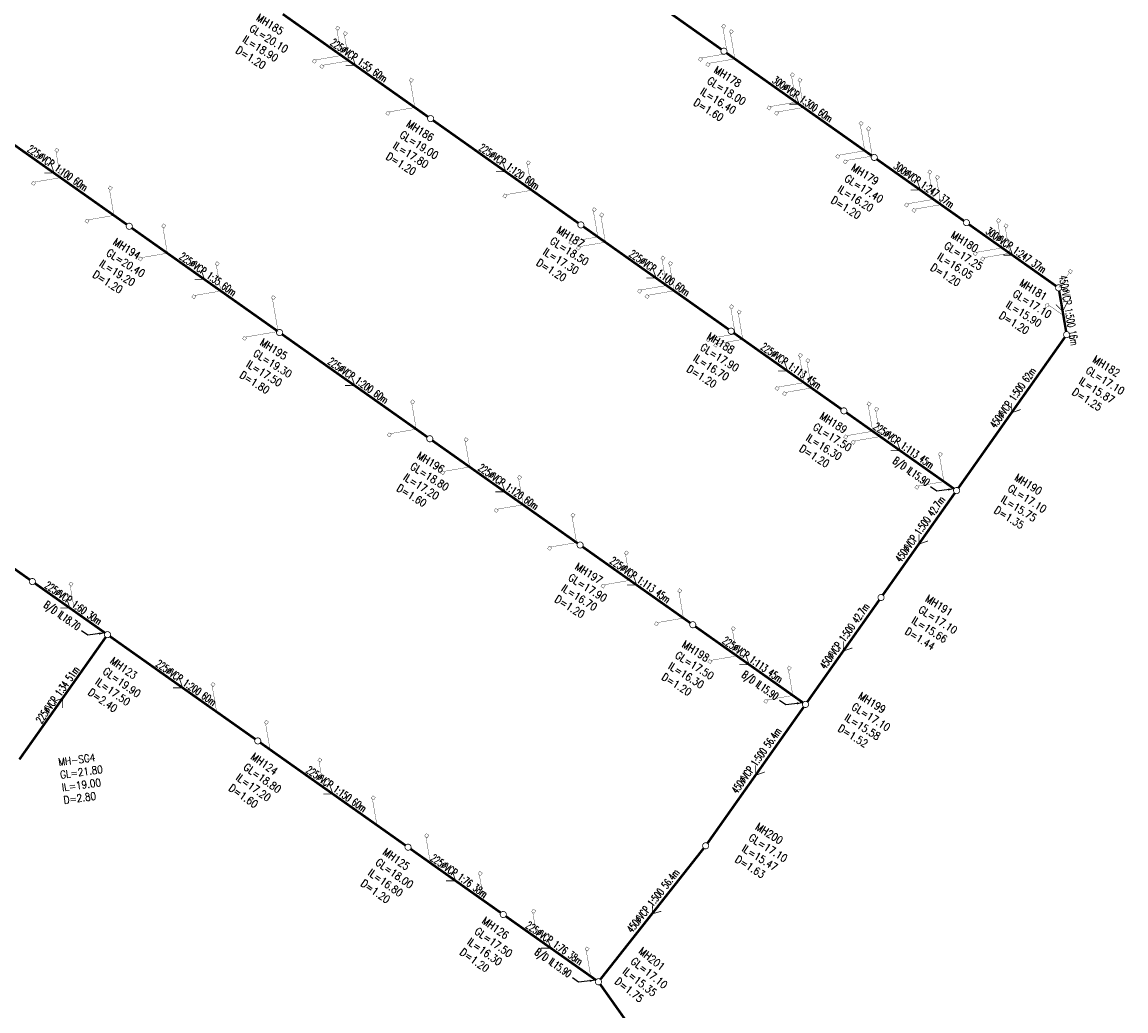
# Model space of a CAD drawing. Header units: millimetres. Extents: x -4184570 to 12269392, y -1733883 to 2875869.
# Tile 6 of 100: x -3430802 to -3070900, y 1261027 to 1583245. Entities that reach past the tile are written whole.
import ezdxf
from ezdxf.enums import TextEntityAlignment as Align

# ---------------------------------------------------------------- set-up
doc = ezdxf.new("R2010")
doc.units = ezdxf.units.MM
doc.header["$MEASUREMENT"] = 0
doc.linetypes.add('HIDDEN', pattern=[0.375, 0.25, -0.125])
for name, color, linetype in [("RUMAH SESBUAH 3 TGKT 70'X170", 23, 'Continuous'), ('SEW-IC2', 26, 'HIDDEN'), ('SEW-LINE-TXT2', 5, 'Continuous'), ('SEW-LINE225VCP2', 180, 'Continuous'), ('SEW-LINE300VCP2', 33, 'Continuous'), ('SEW-LINE450VCP2', 244, 'Continuous'), ('SEW-MH-TXT2', 4, 'Continuous'), ('SEW-MH2', 10, 'Continuous')]:
    doc.layers.add(name, color=color, linetype=linetype)
doc.layers.get("RUMAH SESBUAH 3 TGKT 70'X170").off()
doc.styles.add('LEVELS', font='romand.shx', dxfattribs={"width": 0.85})
doc.styles.add('ROMANS', font='romans')
doc.styles.add('SEW-T2', font='romand.shx', dxfattribs={"width": 0.65, "height": 2500})
doc.dimstyles.new('SEW1000', dxfattribs={"dimscale": 1000, "dimtxt": 2, "dimasz": 1.5, "dimexe": 1.5, "dimexo": 1.5, "dimgap": 0.65, "dimtad": 1, "dimdec": 0, "dimzin": 0, "dimdsep": 46, "dimtxsty": 'ROMANS', "dimcen": 0.09, "dimdle": 8, "dimclrd": 9, "dimclre": 9, "dimclrt": 256, "dimadec": 0, "dimazin": 0, "dimtfac": 1, "dimtdec": 0, "dimtofl": 0, "dimtmove": 2, "dimatfit": 3, "dimfxl": 1, "dimtolj": 1, "dimtzin": 0, "dimarcsym": 0})

# ---------------------------------------------------------------- blocks, each defined once
blk = doc.blocks.new('A$C3E205506')
at = {"layer": 'SEW-IC2', "ltscale": 5, "const_width": 99.99999999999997}
for points in [[(760059.4336436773, 1337649.603336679), (758605.5233017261, 1346040.939723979), (759014.2445471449, 1345752.934613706), (759590.2547676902, 1346570.377104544), (758772.812276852, 1347146.387325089), (758196.8020563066, 1346328.944834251), (758605.5233017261, 1346040.939723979)], [(885913.3017636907, 1338282.522836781), (884459.3914217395, 1346673.85922408), (884868.1126671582, 1346385.854113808), (885444.1228877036, 1347203.296604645), (884626.6803968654, 1347779.306825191), (884050.67017632, 1346961.864334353), (884459.3914217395, 1346673.85922408)], [(888378.7921382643, 1336461.37642658), (886909.0020178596, 1344944.363969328), (887317.7232632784, 1344656.358859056), (887893.7334838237, 1345473.801349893), (887076.2909929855, 1346049.811570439), (886500.2807724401, 1345232.369079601), (886909.0020178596, 1344944.363969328)], [(762524.9240182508, 1335828.456926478), (761055.1338978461, 1344311.444469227), (761463.8551432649, 1344023.439358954), (762039.8653638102, 1344840.881849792), (761222.422872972, 1345416.892070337), (760646.4126524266, 1344599.449579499), (761055.1338978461, 1344311.444469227)], [(759966.764950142, 1337518.477932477), (751571.4408544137, 1336087.773569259), (751979.3650232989, 1335798.640602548), (751401.0990898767, 1334982.792264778), (750585.2507521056, 1335561.0581982), (751163.5166855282, 1336376.906535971), (751571.4408544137, 1336087.773569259)], [(762506.4782983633, 1335802.35639151), (754019.4594929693, 1334356.025708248), (754427.3836618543, 1334066.892741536), (753849.1177284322, 1333251.044403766), (753033.269390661, 1333829.310337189), (753611.5353240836, 1334645.158674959), (754019.4594929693, 1334356.025708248)], [(885820.6330701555, 1338151.397432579), (877425.3089744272, 1336720.693069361), (877833.2331433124, 1336431.56010265), (877254.9672098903, 1335615.71176488), (876439.1188721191, 1336193.977698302), (877017.3848055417, 1337009.826036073), (877425.3089744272, 1336720.693069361)], [(888360.3464183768, 1336435.275891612), (879873.3276129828, 1334988.945208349), (880281.2517818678, 1334699.812241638), (879702.9858484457, 1333883.963903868), (878887.1375106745, 1334462.22983729), (879465.4034440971, 1335278.078175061), (879873.3276129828, 1334988.945208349)], [(908315.5401337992, 1322450.45600996), (906861.6297918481, 1330841.79239726), (907270.3510372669, 1330553.787286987), (907846.3612578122, 1331371.229777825), (907028.918766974, 1331947.23999837), (906452.9085464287, 1331129.797507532), (906861.6297918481, 1330841.79239726)], [(784041.7355614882, 1320622.139571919), (782571.9454410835, 1329105.127114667), (782980.6666865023, 1328817.122004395), (783556.6769070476, 1329634.564495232), (782739.2344162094, 1330210.574715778), (782163.224195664, 1329393.13222494), (782571.9454410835, 1329105.127114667)], [(910781.0305083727, 1320629.309599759), (909311.2403879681, 1329112.297142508), (909719.9616333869, 1328824.292032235), (910295.9718539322, 1329641.734523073), (909478.529363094, 1330217.744743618), (908902.5191425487, 1329400.30225278), (909311.2403879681, 1329112.297142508)], [(908222.8714402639, 1322319.330605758), (899827.5473445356, 1320888.62624254), (900235.4715134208, 1320599.493275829), (899657.2055799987, 1319783.644938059), (898841.3572422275, 1320361.910871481), (899419.6231756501, 1321177.759209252), (899827.5473445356, 1320888.62624254)], [(784023.2898416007, 1320596.039036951), (775536.2710362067, 1319149.708353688), (775944.1952050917, 1318860.575386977), (775365.9292716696, 1318044.727049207), (774550.0809338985, 1318622.992982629), (775128.3468673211, 1319438.8413204), (775536.2710362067, 1319149.708353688)], [(910762.5847884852, 1320603.209064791), (902275.5659830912, 1319156.878381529), (902683.4901519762, 1318867.745414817), (902105.2242185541, 1318051.897077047), (901289.375880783, 1318630.16301047), (901867.6418142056, 1319446.01134824), (902275.5659830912, 1319156.878381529)], [(930717.778503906, 1306618.38918314), (929263.8681619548, 1315009.725570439), (929672.5894073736, 1314721.720460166), (930248.5996279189, 1315539.162951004), (929431.1571370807, 1316115.17317155), (928855.1469165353, 1315297.730680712), (929263.8681619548, 1315009.725570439)], [(933183.2688784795, 1304797.242772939), (931713.4787580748, 1313280.230315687), (932122.2000034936, 1312992.225205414), (932698.2102240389, 1313809.667696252), (931880.7677332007, 1314385.677916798), (931304.7575126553, 1313568.23542596), (931713.4787580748, 1313280.230315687)], [(668488.7754832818, 1297858.765747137), (667034.8651413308, 1306250.102134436), (667443.5863867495, 1305962.097024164), (668019.5966072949, 1306779.539515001), (667202.1541164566, 1307355.549735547), (666626.1438959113, 1306538.107244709), (667034.8651413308, 1306250.102134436)], [(930625.1098103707, 1306487.263778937), (922229.7857146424, 1305056.55941572), (922637.7098835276, 1304767.426449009), (922059.4439501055, 1303951.578111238), (921243.5956123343, 1304529.844044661), (921821.8615457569, 1305345.692382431), (922229.7857146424, 1305056.55941572)], [(822180.3622237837, 1293751.002462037), (820726.4518818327, 1302142.338849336), (821135.1731272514, 1301854.333739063), (821711.1833477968, 1302671.776229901), (820893.7408569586, 1303247.786450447), (820317.7306364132, 1302430.343959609), (820726.4518818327, 1302142.338849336)], [(933164.823158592, 1304771.142237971), (924677.804353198, 1303324.811554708), (925085.728522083, 1303035.678587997), (924507.4625886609, 1302219.830250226), (923691.6142508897, 1302798.096183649), (924269.8801843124, 1303613.94452142), (924677.804353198, 1303324.811554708)], [(953120.0168740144, 1290786.322356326), (951666.1065320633, 1299177.658743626), (952074.8277774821, 1298889.653633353), (952650.8379980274, 1299707.096124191), (951833.3955071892, 1300283.106344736), (951257.3852866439, 1299465.663853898), (951666.1065320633, 1299177.658743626)], [(668396.1067897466, 1297727.640342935), (660000.7826940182, 1296296.935979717), (660408.7068629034, 1296007.803013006), (659830.4409294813, 1295191.954675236), (659014.5925917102, 1295770.220608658), (659592.8585251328, 1296586.068946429), (660000.7826940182, 1296296.935979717)], [(955585.507248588, 1288965.175946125), (954115.7171281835, 1297448.163488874), (954524.4383736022, 1297160.158378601), (955100.4485941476, 1297977.600869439), (954283.0061033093, 1298553.611089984), (953706.995882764, 1297736.168599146), (954115.7171281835, 1297448.163488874)], [(685912.7386599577, 1285544.93599284), (684458.8283180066, 1293936.272380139), (684867.5495634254, 1293648.267269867), (685443.5597839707, 1294465.709760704), (684626.1172931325, 1295041.71998125), (684050.1070725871, 1294224.277490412), (684458.8283180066, 1293936.272380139)], [(822087.6935302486, 1293619.877057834), (813692.3694345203, 1292189.172694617), (814100.2936034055, 1291900.039727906), (813522.0276699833, 1291084.191390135), (812706.1793322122, 1291662.457323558), (813284.4452656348, 1292478.305661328), (813692.3694345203, 1292189.172694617)], [(953027.3481804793, 1290655.196952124), (944632.0240847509, 1289224.492588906), (945039.9482536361, 1288935.359622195), (944461.682320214, 1288119.511284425), (943645.8339824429, 1288697.777217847), (944224.0999158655, 1289513.625555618), (944632.0240847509, 1289224.492588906)], [(955567.0615287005, 1288939.075411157), (947080.0427233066, 1287492.744727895), (947487.9668921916, 1287203.611761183), (946909.7009587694, 1286387.763423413), (946093.8526209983, 1286966.029356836), (946672.1185544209, 1287781.877694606), (947080.0427233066, 1287492.744727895)], [(685820.0699664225, 1285413.810588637), (677424.7458706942, 1283983.10622542), (677832.6700395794, 1283693.973258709), (677254.4041061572, 1282878.124920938), (676438.5557683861, 1283456.390854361), (677016.8217018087, 1284272.239192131), (677424.7458706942, 1283983.10622542)], [(843694.4568919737, 1278543.22051639), (842240.5465500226, 1286934.556903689), (842649.2677954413, 1286646.551793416), (843225.2780159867, 1287463.994284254), (842407.8355251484, 1288040.0045048), (841831.8253046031, 1287222.562013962), (842240.5465500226, 1286934.556903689)], [(846159.9472665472, 1276722.074106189), (844690.1571461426, 1285205.061648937), (845098.8783915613, 1284917.056538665), (845674.8886121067, 1285734.499029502), (844857.4461212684, 1286310.509250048), (844281.4359007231, 1285493.06675921), (844690.1571461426, 1285205.061648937)], [(703336.7018367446, 1273231.106238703), (701882.7914947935, 1281622.442626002), (702291.5127402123, 1281334.437515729), (702867.5229607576, 1282151.880006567), (702050.0804699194, 1282727.890227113), (701474.070249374, 1281910.447736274), (701882.7914947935, 1281622.442626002)], [(975522.2552436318, 1274954.255528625), (974068.3449016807, 1283345.591915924), (974477.0661470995, 1283057.586805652), (975053.0763676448, 1283875.029296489), (974235.6338768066, 1284451.039517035), (973659.6236562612, 1283633.597026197), (974068.3449016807, 1283345.591915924)], [(977987.7456182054, 1273133.109118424), (976517.9554978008, 1281616.096661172), (976926.6767432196, 1281328.0915509), (977502.686963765, 1282145.534041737), (976685.2444729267, 1282721.544262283), (976109.2342523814, 1281904.101771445), (976517.9554978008, 1281616.096661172)], [(843601.7881984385, 1278412.095112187), (835206.4641027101, 1276981.39074897), (835614.3882715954, 1276692.257782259), (835036.1223381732, 1275876.409444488), (834220.2740004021, 1276454.675377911), (834798.5399338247, 1277270.523715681), (835206.4641027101, 1276981.39074897)], [(846141.5015466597, 1276695.973571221), (837654.4827412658, 1275249.642887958), (838062.4069101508, 1274960.509921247), (837484.1409767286, 1274144.661583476), (836668.2926389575, 1274722.927516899), (837246.5585723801, 1275538.77585467), (837654.4827412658, 1275249.642887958)], [(975429.5865500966, 1274823.130124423), (967034.2624543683, 1273392.425761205), (967442.1866232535, 1273103.292794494), (966863.9206898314, 1272287.444456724), (966048.0723520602, 1272865.710390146), (966626.3382854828, 1273681.558727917), (967034.2624543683, 1273392.425761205)], [(703244.0331432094, 1273099.9808345), (694848.7090474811, 1271669.276471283), (695256.6332163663, 1271380.143504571), (694678.3672829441, 1270564.295166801), (693862.518945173, 1271142.561100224), (694440.7848785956, 1271958.409437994), (694848.7090474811, 1271669.276471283)], [(720760.6650128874, 1260917.276483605), (719306.7546709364, 1269308.612870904), (719715.4759163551, 1269020.607760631), (720291.4861369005, 1269838.050251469), (719474.0436460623, 1270414.060472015), (718898.0334255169, 1269596.617981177), (719306.7546709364, 1269308.612870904)], [(866096.695262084, 1262711.153689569), (864642.784920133, 1271102.490076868), (865051.5061655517, 1270814.484966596), (865627.5163860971, 1271631.927457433), (864810.0738952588, 1272207.937677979), (864234.0636747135, 1271390.495187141), (864642.784920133, 1271102.490076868)], [(868562.1856366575, 1260890.007279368), (867092.395516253, 1269372.994822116), (867501.1167616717, 1269084.989711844), (868077.1269822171, 1269902.432202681), (867259.6844913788, 1270478.442423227), (866683.6742708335, 1269660.999932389), (867092.395516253, 1269372.994822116)], [(977969.2998983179, 1273107.008583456), (969482.281092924, 1271660.677900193), (969890.2052618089, 1271371.544933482), (969311.9393283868, 1270555.696595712), (968496.0909906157, 1271133.962529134), (969074.3569240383, 1271949.810866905), (969482.281092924, 1271660.677900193)], [(993941.7493253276, 1261838.558060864), (997492.3837213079, 1266793.508544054), (997901.1049667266, 1266505.503433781), (998477.115187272, 1267322.945924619), (997659.6726964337, 1267898.956145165), (997083.6624758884, 1267081.513654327), (997492.3837213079, 1266793.508544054)], [(720667.9963193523, 1260786.151079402), (712272.672223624, 1259355.446716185), (712680.5963925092, 1259066.313749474), (712102.330459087, 1258250.465411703), (711286.4821213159, 1258828.731345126), (711864.7480547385, 1259644.579682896), (712272.672223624, 1259355.446716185)], [(866004.0265685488, 1262580.028285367), (857608.7024728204, 1261149.323922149), (858016.6266417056, 1260860.190955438), (857438.3607082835, 1260044.342617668), (856622.5123705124, 1260622.60855109), (857200.778303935, 1261438.456888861), (857608.7024728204, 1261149.323922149)], [(868543.73991677, 1260863.9067444), (860056.7211113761, 1259417.576061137), (860464.6452802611, 1259128.443094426), (859886.3793468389, 1258312.594756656), (859070.5310090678, 1258890.860690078), (859648.7969424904, 1259706.709027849), (860056.7211113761, 1259417.576061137)], [(739454.3145826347, 1247607.828382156), (737611.871268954, 1258241.607628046), (738020.5925143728, 1257953.602517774), (738596.6027349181, 1258771.045008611), (737779.1602440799, 1259347.055229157), (737203.1500235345, 1258529.612738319), (737611.871268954, 1258241.607628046)], [(888498.9336323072, 1246879.086862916), (887045.023290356, 1255270.423250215), (887453.7445357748, 1254982.418139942), (888029.7547563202, 1255799.86063078), (887212.3122654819, 1256375.870851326), (886636.3020449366, 1255558.428360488), (887045.023290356, 1255270.423250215)], [(995488.5084880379, 1252837.383391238), (990744.2709272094, 1256200.065544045), (990828.2689918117, 1255707.17171659), (989842.4813369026, 1255539.175587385), (989674.4852076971, 1256524.963242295), (990660.2728626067, 1256692.9593715), (990744.2709272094, 1256200.065544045)], [(890964.4240068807, 1245057.940452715), (889494.633886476, 1253540.927995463), (889903.3551318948, 1253252.92288519), (890479.3653524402, 1254070.365376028), (889661.9228616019, 1254646.375596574), (889085.9126410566, 1253828.933105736), (889494.633886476, 1253540.927995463)], [(739454.3152492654, 1247607.827911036), (728815.481510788, 1245794.791788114), (729223.4056796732, 1245505.658821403), (728645.139746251, 1244689.810483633), (727829.2914084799, 1245268.076417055), (728407.5573419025, 1246083.924754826), (728815.481510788, 1245794.791788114)], [(888406.264938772, 1246747.961458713), (880010.9408430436, 1245317.257095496), (880418.8650119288, 1245028.124128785), (879840.5990785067, 1244212.275791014), (879024.7507407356, 1244790.541724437), (879603.0166741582, 1245606.390062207), (880010.9408430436, 1245317.257095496)], [(890945.9782869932, 1245031.839917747), (882458.9594815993, 1243585.509234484), (882866.8836504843, 1243296.376267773), (882288.6177170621, 1242480.527930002), (881472.769379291, 1243058.793863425), (882051.0353127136, 1243874.642201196), (882458.9594815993, 1243585.509234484)], [(910901.1720023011, 1231047.020035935), (909447.26166035, 1239438.356423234), (909855.9829057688, 1239150.351312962), (910431.9931263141, 1239967.793803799), (909614.5506354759, 1240543.804024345), (909038.5404149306, 1239726.361533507), (909447.26166035, 1239438.356423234)], [(913366.6623768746, 1229225.873625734), (911896.87225647, 1237708.861168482), (912305.5935018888, 1237420.85605821), (912881.6037224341, 1238238.298549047), (912064.1612315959, 1238814.308769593), (911488.1510110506, 1237996.866278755), (911896.87225647, 1237708.861168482)], [(910808.5033087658, 1230915.894631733), (902413.1792130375, 1229485.190268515), (902821.1033819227, 1229196.057301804), (902242.8374485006, 1228380.208964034), (901426.9891107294, 1228958.474897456), (902005.255044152, 1229774.323235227), (902413.1792130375, 1229485.190268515)], [(913348.2166569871, 1229199.773090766), (904861.1978515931, 1227753.442407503), (905269.1220204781, 1227464.309440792), (904690.856087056, 1226648.461103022), (903875.0077492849, 1227226.727036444), (904453.2736827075, 1228042.575374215), (904861.1978515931, 1227753.442407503)], [(784482.5874884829, 1215883.841954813), (783028.6771465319, 1224275.178342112), (783437.3983919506, 1223987.17323184), (784013.408612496, 1224804.615722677), (783195.9661216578, 1225380.625943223), (782619.9559011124, 1224563.183452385), (783028.6771465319, 1224275.178342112)], [(933303.4103725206, 1215214.953209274), (931849.5000305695, 1223606.289596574), (932258.2212759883, 1223318.284486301), (932834.2314965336, 1224135.726977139), (932016.7890056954, 1224711.737197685), (931440.77878515, 1223894.294706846), (931849.5000305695, 1223606.289596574)], [(935768.9007470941, 1213393.806799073), (934299.1106266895, 1221876.794341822), (934707.8318721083, 1221588.789231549), (935283.8420926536, 1222406.231722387), (934466.3996018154, 1222982.241942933), (933890.38938127, 1222164.799452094), (934299.1106266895, 1221876.794341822)], [(784389.9187949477, 1215752.71655061), (775994.5946992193, 1214322.012187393), (776402.5188681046, 1214032.879220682), (775824.2529346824, 1213217.030882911), (775008.4045969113, 1213795.296816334), (775586.6705303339, 1214611.145154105), (775994.5946992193, 1214322.012187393)], [(801906.5506652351, 1203570.012200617), (800452.6403232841, 1211961.348587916), (800861.3615687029, 1211673.343477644), (801437.3717892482, 1212490.785968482), (800619.92929841, 1213066.796189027), (800043.9190778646, 1212249.353698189), (800452.6403232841, 1211961.348587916)], [(933210.7416789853, 1215083.827805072), (924815.417583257, 1213653.123441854), (925223.3417521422, 1213363.990475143), (924645.07581872, 1212548.142137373), (923829.2274809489, 1213126.408070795), (924407.4934143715, 1213942.256408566), (924815.417583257, 1213653.123441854)], [(935750.4550272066, 1213367.706264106), (927263.4362218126, 1211921.375580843), (927671.3603906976, 1211632.242614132), (927093.0944572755, 1210816.394276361), (926277.2461195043, 1211394.660209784), (926855.5120529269, 1212210.508547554), (927263.4362218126, 1211921.375580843)], [(956538.9699160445, 1198715.223451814), (955069.1797956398, 1207198.210994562), (955477.9010410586, 1206910.20588429), (956053.9112616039, 1207727.648375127), (955236.4687707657, 1208303.658595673), (954660.4585502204, 1207486.216104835), (955069.1797956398, 1207198.210994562)], [(801813.8819717, 1203438.886796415), (793418.5578759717, 1202008.182433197), (793826.4820448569, 1201719.049466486), (793248.2161114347, 1200903.201128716), (792432.3677736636, 1201481.467062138), (793010.6337070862, 1202297.315399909), (793418.5578759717, 1202008.182433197)], [(819330.5138419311, 1191256.182446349), (817876.60349998, 1199647.518833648), (818285.3247453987, 1199359.513723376), (818861.334965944, 1200176.956214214), (818043.8924751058, 1200752.966434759), (817467.8822545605, 1199935.523943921), (817876.60349998, 1199647.518833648)], [(956520.524196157, 1198689.122916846), (948033.505390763, 1197242.792233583), (948441.429559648, 1196953.659266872), (947863.1636262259, 1196137.810929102), (947047.3152884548, 1196716.076862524), (947625.5812218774, 1197531.925200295), (948033.505390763, 1197242.792233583)], [(819237.845148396, 1191125.057042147), (810842.5210526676, 1189694.352678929), (811250.4452215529, 1189405.219712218), (810672.1792881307, 1188589.371374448), (809856.3309503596, 1189167.63730787), (810434.5968837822, 1189983.485645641), (810842.5210526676, 1189694.352678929)], [(836754.4770186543, 1178942.352692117), (835300.5666767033, 1187333.689079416), (835709.287922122, 1187045.683969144), (836285.2981426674, 1187863.126459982), (835467.8556518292, 1188439.136680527), (834891.8454312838, 1187621.694189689), (835300.5666767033, 1187333.689079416)], [(836661.8083251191, 1178811.227287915), (828266.4842293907, 1177380.522924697), (828674.408398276, 1177091.389957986), (828096.1424648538, 1176275.541620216), (827280.2941270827, 1176853.807553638), (827858.5600605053, 1177669.655891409), (828266.4842293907, 1177380.522924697)], [(854178.4401953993, 1166628.522937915), (852724.5298534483, 1175019.859325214), (853133.251098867, 1174731.854214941), (853709.2613194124, 1175549.296705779), (852891.8188285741, 1176125.306926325), (852315.8086080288, 1175307.864435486), (852724.5298534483, 1175019.859325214)], [(854085.7715018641, 1166497.397533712), (845690.4474061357, 1165066.693170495), (846098.371575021, 1164777.560203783), (845520.1056415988, 1163961.711866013), (844704.2573038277, 1164539.977799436), (845282.5232372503, 1165355.826137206), (845690.4474061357, 1165066.693170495)], [(673116.6523192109, 1156393.329752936), (671643.3320034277, 1164896.69203866), (672052.0532488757, 1164608.686928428), (672628.0634693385, 1165426.129419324), (671810.6209784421, 1166002.139639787), (671234.6107579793, 1165184.697148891), (671643.3320034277, 1164896.69203866)], [(871602.4033721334, 1154314.693183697), (870148.4930301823, 1162706.029570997), (870557.2142756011, 1162418.024460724), (871133.2244961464, 1163235.466951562), (870315.7820053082, 1163811.477172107), (869739.7717847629, 1162994.034681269), (870148.4930301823, 1162706.029570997)], [(871509.7346785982, 1154183.567779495), (863114.4105828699, 1152752.863416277), (863522.3347517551, 1152463.730449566), (862944.068818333, 1151647.882111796), (862128.2204805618, 1152226.148045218), (862706.4864139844, 1153041.996382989), (863114.4105828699, 1152752.863416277)], [(889026.366548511, 1142000.863428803), (887572.4562065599, 1150392.199816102), (887981.1774519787, 1150104.19470583), (888557.187672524, 1150921.637196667), (887739.7451816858, 1151497.647417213), (887163.7349611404, 1150680.204926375), (887572.4562065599, 1150392.199816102)], [(888933.6978549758, 1141869.738024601), (880538.3737592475, 1140439.033661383), (880946.2979281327, 1140149.900694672), (880368.0319947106, 1139334.052356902), (879552.1836569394, 1139912.318290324), (880130.449590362, 1140728.166628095), (880538.3737592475, 1140439.033661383)], [(907266.1775944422, 1129108.767078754), (905812.267252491, 1137500.103466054), (906220.9884979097, 1137212.098355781), (906796.9987184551, 1138029.540846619), (905979.5562276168, 1138605.551067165), (905403.5460070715, 1137788.108576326), (905812.267252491, 1137500.103466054)], [(719414.611617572, 1123673.724977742), (717941.2913017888, 1132177.087263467), (718350.0125472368, 1131889.082153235), (718926.0227676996, 1132706.524644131), (718108.5802768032, 1133282.534864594), (717532.5700563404, 1132465.092373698), (717941.2913017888, 1132177.087263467)], [(907173.5089009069, 1128977.641674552), (898778.1848051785, 1127546.937311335), (899186.1089740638, 1127257.804344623), (898607.8430406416, 1126441.956006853), (897791.9947028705, 1127020.221940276), (898370.2606362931, 1127836.070278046), (898778.1848051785, 1127546.937311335)], [(736838.5747943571, 1111359.895223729), (735365.2544785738, 1119863.257509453), (735773.9757240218, 1119575.252399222), (736349.9859444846, 1120392.694890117), (735532.5434535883, 1120968.705110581), (734956.5332331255, 1120151.262619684), (735365.2544785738, 1119863.257509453)], [(754262.5379711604, 1099046.06546965), (752789.217655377, 1107549.427755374), (753197.9389008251, 1107261.422645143), (753773.9491212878, 1108078.865136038), (752956.5066303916, 1108654.875356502), (752380.4964099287, 1107837.432865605), (752789.217655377, 1107549.427755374)], [(771686.50114816, 1086732.235715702), (770213.1808323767, 1095235.598001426), (770621.9020778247, 1094947.592891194), (771197.9122982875, 1095765.03538209), (770380.4698073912, 1096341.045602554), (769804.4595869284, 1095523.603111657), (770213.1808323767, 1095235.598001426)], [(789110.464324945, 1074418.405961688), (787637.1440091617, 1082921.768247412), (788045.8652546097, 1082633.763137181), (788621.8754750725, 1083451.205628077), (787804.4329841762, 1084027.21584854), (787228.4227637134, 1083209.773357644), (787637.1440091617, 1082921.768247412)], [(806534.4275019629, 1062104.576207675), (805061.1071861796, 1070607.938493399), (805469.8284316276, 1070319.933383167), (806045.8386520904, 1071137.375874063), (805228.3961611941, 1071713.386094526), (804652.3859407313, 1070895.94360363), (805061.1071861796, 1070607.938493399)], [(823958.3906787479, 1049790.746453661), (822485.0703629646, 1058294.108739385), (822893.7916084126, 1058006.103629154), (823469.8018288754, 1058823.546120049), (822652.3593379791, 1059399.556340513), (822076.3491175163, 1058582.113849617), (822485.0703629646, 1058294.108739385)], [(841382.353855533, 1037476.916699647), (839909.0335397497, 1045980.278985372), (840317.7547851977, 1045692.27387514), (840893.7650056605, 1046509.716366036), (840076.3225147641, 1047085.726586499), (839500.3122943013, 1046268.284095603), (839909.0335397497, 1045980.278985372)]]:
    blk.add_lwpolyline(points, dxfattribs=at)
at = {"layer": 'SEW-LINE225VCP2', "ltscale": 8}
for points, const_width in [([(740993.820929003, 1351025.3084733), (788359.3001307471, 1317551.268084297)], 799.9999999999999), ([(763666.3472764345, 1337284.854532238), (764699.6881932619, 1334321.061790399), (761533.4473015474, 1334325.190725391)], 250), ([(642739.7303242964, 1315957.773410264), (690105.2095257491, 1282483.733021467)], 799.9999999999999), ([(789992.5925169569, 1316396.990829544), (837358.0717159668, 1282922.950442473)], 799.9999999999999), ([(665412.2566661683, 1302217.319461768), (666445.5975829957, 1299253.526719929), (663279.3566912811, 1299257.655654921)], 250), ([(812665.1188630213, 1302656.536889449), (813698.4597798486, 1299692.744147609), (810532.2188881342, 1299696.873082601)], 250), ([(691738.5019125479, 1281329.455766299), (739103.981111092, 1247855.415379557)], 799.9999999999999), ([(838991.3641021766, 1281768.673187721), (886356.8433039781, 1248294.632798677)], 799.9999999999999), ([(714411.0282461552, 1267589.001812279), (715444.3691629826, 1264625.20907044), (712278.1282712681, 1264629.338005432)], 250), ([(861663.8904496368, 1268028.219246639), (862697.2313664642, 1265064.4265048), (859530.9904747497, 1265068.555439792)], 250), ([(740737.2734978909, 1246701.138124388), (788109.8865792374, 1213222.056093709)], 799.9999999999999), ([(887990.1356907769, 1247140.355543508), (923105.9219995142, 1222323.39456263)], 799.9999999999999), ([(904537.815591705, 1237728.441306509), (905571.1565085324, 1234764.64856467), (902404.9156168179, 1234768.777499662)], 250), ([(763416.9337223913, 1232955.642537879), (764450.2746392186, 1229991.84979604), (761284.0337475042, 1229995.978731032)], 250), ([(924739.2143863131, 1221169.117307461), (959855.0006923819, 1196352.156328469)], 799.9999999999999), ([(789743.1789660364, 1212067.77883854), (837108.6581674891, 1178593.738449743)], 799.9999999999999), ([(941286.894285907, 1211757.203071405), (942320.2352027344, 1208793.410329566), (939153.9943110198, 1208797.539264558)], 250), ([(611153.8760028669, 1200183.543890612), (658519.3552057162, 1166709.503501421)], 799.9999999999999), ([(812415.7053079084, 1198327.324890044), (813449.0462247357, 1195363.532148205), (810282.8053330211, 1195367.661083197)], 250), ([(838741.950554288, 1177439.461194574), (873854.1699185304, 1152625.021037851)], 799.9999999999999), ([(855334.3496710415, 1167995.943056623), (856367.6905878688, 1165032.150314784), (853201.4496961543, 1165036.279249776)], 250), ([(660152.6475913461, 1165555.226247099), (683018.7409992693, 1149395.34468015)], 799.9999999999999), ([(670552.3533784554, 1160439.078205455), (671585.6942953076, 1157475.285463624), (668419.453403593, 1157479.41439859)], 250), ([(875487.4623053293, 1151470.743782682), (910599.6816756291, 1126656.303621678)], 799.9999999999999), ([(655102.8502182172, 1108161.913388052), (683258.2485623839, 1148001.559858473)], 799.9999999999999), ([(684652.033385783, 1148241.067425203), (732017.5125853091, 1114767.027038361)], 799.9999999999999), ([(892010.2310736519, 1142027.316444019), (893043.5719904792, 1139063.52370218), (889877.3310987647, 1139067.652637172)], 250), ([(707301.4320615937, 1134467.839967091), (708334.772978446, 1131504.047225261), (705168.5320867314, 1131508.176160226)], 250), ([(666225.0394318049, 1127024.938747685), (669180.5493908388, 1128081.736622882), (669201.5144920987, 1124915.562449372)], 250), ([(733650.804970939, 1113612.749784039), (781016.2841737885, 1080138.709394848)], 799.9999999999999), ([(756300.2036500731, 1099839.522323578), (757333.5445669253, 1096875.729581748), (754167.3036752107, 1096879.858516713)], 250), ([(782649.5765594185, 1078984.432140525), (812048.8395117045, 1058207.441554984)], 799.9999999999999), ([(796315.867113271, 1071559.72958189), (797349.208030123, 1068595.936840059), (794182.9671384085, 1068600.065775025)], 250), ([(813682.1318973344, 1057053.164300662), (843081.3948525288, 1036276.173713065)], 799.9999999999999), ([(827348.4224526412, 1049628.461740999), (828381.7633694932, 1046664.668999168), (825215.5224777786, 1046668.797934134)], 250)]:
    blk.add_lwpolyline(points, dxfattribs=dict(at, const_width=const_width))
at = {"layer": 'SEW-LINE300VCP2', "ltscale": 8}
for points, const_width in [([(884006.2090726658, 1339531.991694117), (836640.7298706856, 1373006.032083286)], 799.9999999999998), ([(933004.9806608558, 1304903.674050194), (885639.5014588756, 1338377.714439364)], 799.9999999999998), ([(908312.0278064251, 1324637.260498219), (909345.3687232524, 1321673.46775638), (906179.1278315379, 1321677.596691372)], 250), ([(963065.0418999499, 1283659.685369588), (934638.2730470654, 1303749.396795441)], 799.9999999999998), ([(947841.4442200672, 1296701.107335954), (948874.7851368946, 1293737.314594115), (945708.54424518, 1293741.443529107)], 250), ([(993125.103136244, 1262415.69669096), (964698.3342861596, 1282505.408114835)], 799.9999999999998), ([(977901.5054577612, 1275457.118656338), (978934.8463745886, 1272493.325914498), (975768.605482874, 1272497.45484949)], 250)]:
    blk.add_lwpolyline(points, dxfattribs=dict(at, const_width=const_width))
at = {"layer": 'SEW-LINE450VCP2', "ltscale": 8}
for points, const_width in [([(996396.8962925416, 1247551.132290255), (994111.1067547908, 1260853.003364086)], 799.9999999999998), ([(996668.2090100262, 1256979.167819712), (995303.1734338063, 1254152.76750436), (993067.2226263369, 1256394.557507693)], 250), ([(961248.7855118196, 1196591.66389205), (995989.1150875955, 1245748.931397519)], 799.9999999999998), ([(981615.516553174, 1222180.510898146), (978651.7238113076, 1221147.169981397), (978655.8527463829, 1224313.410873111)], 250), ([(936621.1260038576, 1161743.737541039), (960094.508257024, 1194958.371505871)], 799.9999999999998), ([(951354.3833839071, 1179361.267776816), (948390.5906420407, 1178327.926860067), (948394.7195771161, 1181494.167751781)], 250), ([(911993.4664933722, 1126895.811186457), (935466.8487490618, 1160110.445154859)], 799.9999999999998), ([(926726.7238746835, 1144513.34142402), (923762.931132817, 1143480.00050727), (923767.0600678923, 1146646.241398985)], 250), ([(879438.4391619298, 1080830.727552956), (910839.1892386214, 1125262.518800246)], 799.9999999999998), ([(898135.3804536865, 1104056.836430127), (895171.5877118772, 1103023.495513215), (895175.7166467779, 1106189.73640493)], 250), ([(844517.4418931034, 1036484.109976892), (878241.8996864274, 1079229.006465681)], 799.9999999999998), ([(864425.3404441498, 1058707.34402573), (861411.1790785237, 1057831.734450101), (861582.2717582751, 1060993.352030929)], 250)]:
    blk.add_lwpolyline(points, dxfattribs=dict(at, const_width=const_width))
at = {"layer": 'SEW-LINE450VCP2', "ltscale": 8, "const_width": 799.9999999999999, "elevation": 17878.98390697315}
blk.add_lwpolyline([(874394.8498874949, 992724.7979220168), (844476.7749657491, 1034883.518654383)], dxfattribs=at)
at = {"layer": 'SEW-MH2', "ltscale": 5, "const_width": 250}
for points in [[(884536.2965202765, 1339912.915741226, 25874.84073827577), (884536.4446309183, 1339912.960028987)], [(788889.3875678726, 1317932.19211657, 25874.84073827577), (788889.5356785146, 1317932.236404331)], [(933535.0681084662, 1305284.598097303, 25874.84073827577), (933535.2162191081, 1305284.642385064)], [(690635.2969654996, 1282864.657057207, 25874.84073827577), (690635.4450761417, 1282864.701344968)], [(837888.1591479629, 1283303.874467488, 25874.84073827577), (837888.3072586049, 1283303.91875525)], [(963595.1293474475, 1284040.609416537, 25874.84073827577), (963595.2774580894, 1284040.653704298)], [(993655.1905811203, 1262796.620734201, 25874.84073827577), (993655.3386917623, 1262796.665021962)], [(739634.0685454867, 1248236.339407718, 25874.84073827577), (739634.2166561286, 1248236.383695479)], [(886886.9307335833, 1248675.55682006, 25874.84073827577), (886887.0788442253, 1248675.601107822)], [(996279.6949666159, 1247523.640264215, 25874.84073827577), (996279.8430772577, 1247523.684551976)], [(923636.0094473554, 1222704.318609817, 25874.84073827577), (923636.1575579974, 1222704.362897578)], [(788639.9740217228, 1213602.980133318, 25874.84073827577), (788640.1221323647, 1213603.024421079)], [(960385.0881372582, 1196733.080371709, 25874.84073827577), (960385.2362479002, 1196733.124659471)], [(837638.7456072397, 1178974.662485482, 25874.84073827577), (837638.8937178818, 1178974.706773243)], [(659049.4426531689, 1167090.427548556, 25874.84073827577), (659049.5907638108, 1167090.471836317)], [(935757.4286309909, 1161885.1540195, 25874.84073827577), (935757.5767416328, 1161885.198307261)], [(874384.2573637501, 1153005.945081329, 25874.84073827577), (874384.4054743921, 1153005.98936909)], [(683548.8284443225, 1149776.268723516, 25874.84073827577), (683548.9765549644, 1149776.313011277)], [(911129.7691205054, 1127037.227664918, 25874.84073827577), (911129.9172311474, 1127037.27195268)], [(732547.6000273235, 1115147.9510778, 25874.84073827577), (732547.7481379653, 1115147.995365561)], [(781546.3716158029, 1080519.633434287, 25874.84073827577), (781546.5197264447, 1080519.677722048)], [(878574.7417861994, 1080972.144033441, 25874.84073827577), (878574.8898968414, 1080972.188321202)], [(812578.9269563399, 1058588.365598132, 25874.84073827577), (812579.0750669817, 1058588.409885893)], [(843611.4822971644, 1036657.097756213, 25874.84073827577), (843611.6304078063, 1036657.142043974)]]:
    blk.add_lwpolyline(points, format="xyb", close=True, dxfattribs=at)
at = {"layer": 'SEW-LINE-TXT2', "style": 'SEW-T2', "width": 0.65}
for s, rotation, p in [('225%%CVCP 1:55 60m', 324.7504604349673, (764699.6881932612, 1334321.061790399)), ('300%%CVCP 1:300 60m', 324.7504604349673, (909345.3687232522, 1321673.46775638)), ('225%%CVCP 1:100 60m', 324.7504604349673, (666445.597582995, 1299253.526719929)), ('225%%CVCP 1:120 60m', 324.7504604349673, (813698.4597798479, 1299692.74414761)), ('300%%CVCP 1:247 37m', 324.7504604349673, (948874.7851368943, 1293737.314594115)), ('300%%CVCP 1:247 37m', 324.7504604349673, (978934.8463745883, 1272493.325914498)), ('225%%CVCP 1:35 60m', 324.7504604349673, (715444.3691629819, 1264625.20907044)), ('225%%CVCP 1:100 60m', 324.7504604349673, (862697.2313664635, 1265064.4265048)), ('450%%CVCP 1:500 16m', 279.7504604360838, (995303.1734338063, 1254152.76750436)), ('225%%CVCP 1:113 45m', 324.7504604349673, (905571.1565085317, 1234764.64856467)), ('225%%cVCP 1:200 60m', 324.7504604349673, (764450.2746392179, 1229991.84979604)), ('450%%CVCP 1:500 62m', 54.82682216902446, (980675.1169925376, 1224875.719476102)), ('225%%CVCP 1:113 45m', 324.7504604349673, (942320.2352027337, 1208793.410329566)), ('225%%CVCP 1:120 60m', 324.7504604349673, (813449.046224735, 1195363.532148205)), ('450%%CVCP 1:500 42.7m', 54.82682216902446, (950413.9838232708, 1182056.476354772)), ('225%%CVCP 1:113 45m', 324.7504604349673, (856367.6905878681, 1165032.150314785)), ('225%%CVCP 1:60 30m', 324.7504604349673, (671585.6942953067, 1157475.285463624)), ('450%%CVCP 1:500 42.7m', 54.82682216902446, (925786.3243140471, 1147208.550001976)), ('225%%CVCP 1:113 45m', 324.7504604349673, (893043.5719904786, 1139063.52370218)), ('225%%CVCP 1:200 60m', 324.7504604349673, (708334.772978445, 1131504.047225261)), ('225%%CVCP 1:34 51m', 54.75046043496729, (669180.5493903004, 1128081.736623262)), ('450%%CVCP 1:500 56.4m', 54.75046043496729, (897055.0203709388, 1106656.409583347)), ('225%%CVCP 1:150 60m', 324.7504604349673, (757333.5445669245, 1096875.729581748)), ('225%%CVCP 1:76 38m', 324.7504604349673, (797349.2080301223, 1068595.93684006)), ('450%%CVCP 1:500 56.4m', 51.7276055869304, (863297.6090109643, 1060867.566680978)), ('225%%CVCP 1:76 38m', 324.7504604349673, (828381.7633694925, 1046664.668999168))]:
    blk.add_text(s, height=2500, rotation=rotation, dxfattribs=at).set_placement(p, align=Align.BOTTOM_CENTER)
at = {"layer": 'SEW-LINE-TXT2', "char_height": 2499.999999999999, "attachment_point": 6, "style": 'SEW-T2'}
for s, insert, rotation in [('B/D IL15.90  ', (951242.4008086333, 1197732.308226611), 324.7504604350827), ('B/D IL18.70  ', (674406.1411155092, 1150775.49657822), 324.75046043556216), ('B/D IL15.90  ', (901987.0817918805, 1128036.45551982), 324.7504604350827), ('B/D IL15.90  ', (834468.7949687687, 1037656.325611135), 324.75046043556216)]:
    blk.add_mtext(s, dxfattribs=dict(at, insert=insert, rotation=rotation))
at = {"layer": 'SEW-MH-TXT2', "ltscale": 5, "char_height": 2500, "width": 11117.39731617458, "attachment_point": 1, "style": 'LEVELS'}
for s, insert, rotation in [('MH185\\PGL=20.10\\PIL=18.90\\PD=1.20', (733395.5059144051, 1351336.403665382), 327.8124899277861), ('MH178\\PGL=18.00\\PIL=16.40\\PD=1.60', (882636.5330036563, 1334309.220040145), 327.8124899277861), ('MH186\\PGL=19.00\\PIL=17.80\\PD=1.20', (782394.277502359, 1316708.086021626), 327.8124899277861), ('MH179\\PGL=17.40\\PIL=16.20\\PD=1.20', (927424.7232049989, 1302459.927014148), 327.8124899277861), ('MH187\\PGL=18.50\\PIL=17.30\\PD=1.20', (831393.0490875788, 1282079.768379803), 327.8124899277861), ('MH194\\PGL=20.40\\PIL=19.20\\PD=1.20', (686739.7567507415, 1278239.022950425), 327.8124899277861), ('MH180\\PGL=17.25\\PIL=16.05\\PD=1.20', (959902.7262120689, 1280529.314008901), 327.8124899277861), ('MH181\\PGL=17.10\\PIL=15.90\\PD=1.20', (982279.6881965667, 1264893.748119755), 327.8124899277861), ('MH195\\PGL=19.30\\PIL=17.50\\PD=1.80', (734642.2140129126, 1245489.664654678), 327.8124899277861), ('MH188\\PGL=17.90\\PIL=16.70\\PD=1.20', (880391.820676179, 1247451.45073559), 327.8124899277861), ('MH182\\PGL=17.10\\PIL=15.87\\PD=1.25', (1006076.834323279, 1239932.375139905), 327.8124899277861), ('MH189\\PGL=17.50\\PIL=16.30\\PD=1.20', (917140.8993717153, 1221480.212499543), 327.8124899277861), ('MH196\\PGL=18.80\\PIL=17.20\\PD=1.60', (785834.8565845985, 1208630.241774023), 327.8124899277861), ('MH190\\PGL=17.10\\PIL=15.75\\PD=1.35', (980663.7837064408, 1201460.97288858), 327.8124899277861), ('MH197\\PGL=17.90\\PIL=16.70\\PD=1.20', (837362.7499381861, 1172431.970212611), 327.8124899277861), ('MH191\\PGL=17.10\\PIL=15.66\\PD=1.44', (951560.7916868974, 1161974.647653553), 327.8124899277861), ('MH198\\PGL=17.50\\PIL=16.30\\PD=1.20', (872213.7660759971, 1147092.819394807), 327.8124899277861), ('MH123\\PGL=19.90\\PIL=17.50 D=2.40', (685898.8121260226, 1141735.551891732), 324.750460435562), ('MH199\\PGL=17.10\\PIL=15.58\\PD=1.52', (929724.9250370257, 1130303.032994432), 327.8124899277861), ('MH-SG4\\PGL=21.80\\PIL=19.00\\PD=2.80', (667650.458925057, 1108480.61632147), 7.801519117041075), ('MH124\\PGL=18.80\\PIL=17.20 D=1.60', (731741.5301573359, 1110540.587828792), 324.750460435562), ('MH200\\PGL=17.10\\PIL=15.47\\PD=1.63', (896183.5259556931, 1087642.667020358), 327.8124899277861), ('MH125\\PGL=18.00\\PIL=16.80 D=1.20', (774801.1706637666, 1079484.011923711), 324.750460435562), ('MH126\\PGL=17.50\\PIL=16.30 D=1.20', (807116.6700189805, 1057046.640101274), 324.750460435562), ('MH201\\PGL=17.10\\PIL=15.35 D=1.75', (858288.422454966, 1047173.180835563), 321.72760558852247)]:
    blk.add_mtext(s, dxfattribs=dict(at, insert=insert, rotation=rotation))
at = {"layer": 'SEW-LINE-TXT2', "annotation_type": 0, "has_hookline": 1, "hookline_direction": 1, "text_width": 15089.28571428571}
for points, horizontal_direction in [([(959855.000692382, 1196352.156328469), (954212.567254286, 1195626.405632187), (952217.7361624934, 1197036.188825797)], (0.8166461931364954, -0.5771386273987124, 0)), ([(683018.7409992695, 1149395.34468015), (677376.3075611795, 1148669.593983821), (675381.4764693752, 1150079.377177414)], (0.8166461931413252, -0.5771386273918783, 0)), ([(910599.6816756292, 1126656.303621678), (904957.2482375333, 1125930.552925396), (902962.4171457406, 1127340.336119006)], (0.8166461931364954, -0.5771386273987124, 0)), ([(843081.394852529, 1036276.173713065), (837438.961414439, 1035550.423016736), (835444.1303226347, 1036960.206210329)], (0.8166461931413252, -0.5771386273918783, 0))]:
    blk.add_leader(points, dimstyle='SEW1000', override={"dimasz": 2, "dimtad": 0, "dimclrd": 256}, dxfattribs=dict(at, horizontal_direction=horizontal_direction))
blk = doc.blocks.new('A$C9429103f')
at = {"layer": 'SEW-LINE225VCP2', "ltscale": 5}
blk.add_blockref('A$C3E205506', (98253.63464917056, 519203.4004864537), dxfattribs=at)

msp = doc.modelspace()

# ---------------------------------------------------------------- block references
at = {"layer": "RUMAH SESBUAH 3 TGKT 70'X170", "color": 6, "ltscale": 5}
msp.add_blockref('A$C9429103f', (-4185038.249873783, -284389.7413089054), dxfattribs=at)

doc.saveas('drawing.dxf')
